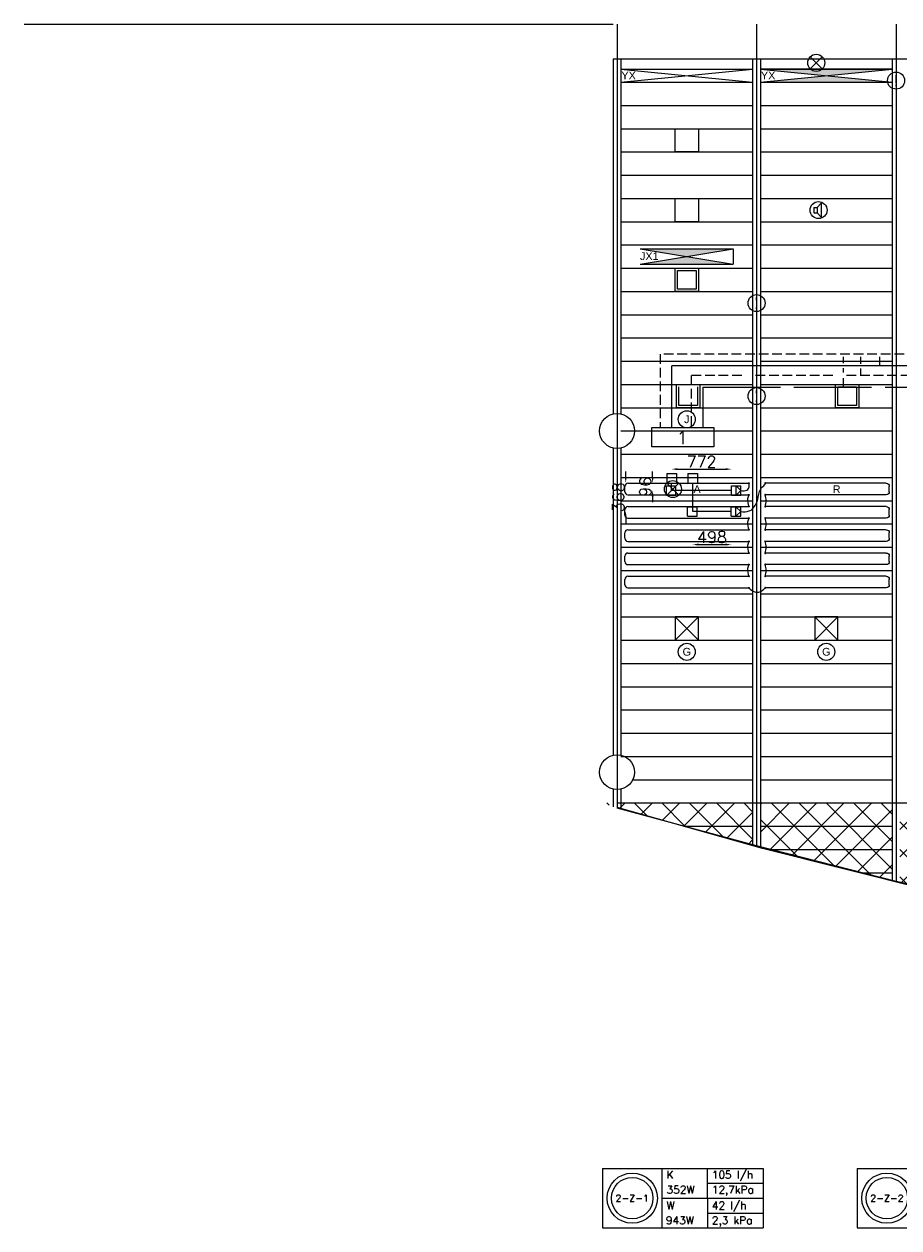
# Model space of a CAD drawing. Extents: x 7383 to 741080, y -570072 to -203000.
# Tile 5 of 43: x 448388 to 459675, y -322836 to -307303. Entities that reach past the tile are written whole.
import ezdxf
from ezdxf.enums import TextEntityAlignment as Align

# ---------------------------------------------------------------- set-up
doc = ezdxf.new("R2010")
doc.units = 0
doc.header["$LTSCALE"] = 25
for name, pattern in [('2322105', [47, 40, -7]), ('2322106', [47, 5, -2, 5, -2, 5, -2, 5, -2, 5, -2, 5, -7]), ('2322107', [2000, 1000, 1000]), ('2322108', [7, 5, -2])]:
    doc.linetypes.add(name, pattern=pattern)
doc.layers.get('0').update_dxf_attribs({"linetype": 'CONTINUOUS'})
doc.layers.get('DEFPOINTS').update_dxf_attribs({"linetype": 'CONTINUOUS'})
for name, color, linetype in [('000Vermogens2', 7, 'CONTINUOUS'), ('0010CL', 2, 'CONTINUOUS'), ('60', 7, 'CONTINUOUS'), ('BL$4----', 7, 'CONTINUOUS'), ('KP-bandraster', 5, 'CONTINUOUS'), ('KP-koppelingen', 6, 'CONTINUOUS'), ('KP-leidingen(aanvoer)', 5, 'CONTINUOUS'), ('KP-leidingen(retour)', 1, 'CONTINUOUS'), ('KP-Lucht aanvoer', 6, 'CONTINUOUS'), ('KP-maatvoering', 7, 'CONTINUOUS'), ('KP-Melders', 3, 'CONTINUOUS'), ('KP-onderlegger oeding', 8, 'CONTINUOUS'), ('KP-Oppervlak', 3, 'CONTINUOUS'), ('KP-panelen', 1, 'CONTINUOUS'), ('KP-registers', 4, 'CONTINUOUS'), ('KP-slangen', 7, 'CONTINUOUS'), ('KP-tekst', 7, 'CONTINUOUS'), ('SYM-W', 7, 'CONTINUOUS'), ('WL5501--', 130, 'CONTINUOUS'), ('WL5502--', 130, 'CONTINUOUS'), ('WL561---_AANVOER', 10, 'CONTINUOUS'), ('WL561---_RETOUR', 10, 'CONTINUOUS')]:
    doc.layers.add(name, color=color, linetype=linetype)
for name, color, linetype, lineweight in [('KP-Aluminium', 8, 'CONTINUOUS', 18), ('KP-Lucht retour', 3, 'CONTINUOUS', 18), ('KP-Verlichting', 2, 'CONTINUOUS', 18)]:
    doc.layers.add(name, color=color, linetype=linetype, lineweight=lineweight)
doc.styles.add('arial', font='ARIAL.TTF')
doc.styles.add('ISO', font='ISO.SHX')
doc.styles.add('VERWOL-1', font='ROMANS.SHX')
doc.dimstyles.new('MARTIN', dxfattribs={"dimscale": 0, "dimtxt": 50, "dimasz": 75, "dimexe": 4, "dimexo": 4, "dimgap": 20, "dimtad": 1, "dimdec": 0, "dimrnd": 0.01, "dimzin": 1, "dimdsep": 46, "dimtxsty": 'VERWOL-1', "dimcen": -25, "dimdle": 1, "dimclrd": 7, "dimclre": 2, "dimclrt": 7, "dimadec": 0, "dimazin": 0, "dimtfac": 1, "dimtdec": 0, "dimtix": 1, "dimtofl": 0, "dimtmove": 0, "dimatfit": 3, "dimldrblk": 'OBLIQUE', "dimfxl": 0, "dimtvp": 33.333333, "dimtolj": 1, "dimtzin": 1, "dimarcsym": 0})

# ---------------------------------------------------------------- blocks, each defined once
blk = doc.blocks.new('Leidingwerkzuid')
at = {"layer": 'SYM-W', "color": 2, "linetype": 'Continuous'}
blk.add_lwpolyline([(448, 45), (1248, 45), (1248, -205), (448, -205)], close=True, dxfattribs=at)
at = {"layer": 'WL5501--', "linetype": '2322105'}
for p, q in [((2924, 874), (2924, 955)), ((2924, 752), (2924, 808)), ((2924, 567), (2924, 680)), ((1108, 567), (17359, 567)), ((1108, 567), (1108, 45))]:
    blk.add_line(p, q, dxfattribs=at)
at = {"layer": 'WL5502--', "linetype": '2322106'}
for p, q in [((3144, 864), (3144, 955)), ((3144, 717), (3144, 806)), ((16886, 717), (958, 717)), ((958, 717), (958, 45))]:
    blk.add_line(p, q, dxfattribs=at)
at = {"layer": 'WL561---_AANVOER', "linetype": '2322107'}
for p, q in [((3390, 839), (3390, 957)), ((25230, 839), (708, 839)), ((708, 45), (708, 839))]:
    blk.add_line(p, q, dxfattribs=at)
at = {"layer": 'WL561---_RETOUR', "linetype": '2322108'}
for p, q in [((25228, 989), (558, 989)), ((558, 989), (558, 45))]:
    blk.add_line(p, q, dxfattribs=at)
at = {"layer": '60', "color": 1, "linetype": 'Continuous', "style": 'ISO'}
blk.add_text('1', height=180, dxfattribs=at).set_placement((801, -174))
blk = doc.blocks.new('A$C24911335')
at = {"layer": 'BL$4----'}
blk.add_blockref('Leidingwerkzuid', (0, 0), dxfattribs=at)
blk = doc.blocks.new('Register A')
at = {"layer": 'KP-registers', "linetype": 'Continuous'}
for p, q in [((50, 115), (50, 185)), ((90, 225), (1644, 225)), ((90, 75), (1644, 75))]:
    blk.add_line(p, q, dxfattribs=at)
for centre in [(1650, 225), (1650, 75)]:
    blk.add_circle(centre, 6, dxfattribs=at)
for centre, start, end in [((90, 185), 90, 180), ((90, 115), 180, 270)]:
    blk.add_arc(centre, 40, start, end, dxfattribs=at)
blk = doc.blocks.new('*D1923')
at = {"layer": 'DEFPOINTS', "color": 0, "linetype": 'Continuous', "transparency": 16777216}
for p in [(456497, -313224), (456742, -313224), (456742, -313320)]:
    blk.add_point(p, dxfattribs=at)
at = {"layer": 'KP-maatvoering', "color": 7, "linetype": 'Continuous', "lineweight": -2, "transparency": 16777216}
for p, q in [((456497, -313149), (456497, -313074)), ((456497, -313395), (456497, -313470))]:
    blk.add_line(p, q, dxfattribs=at)
at = {"layer": 'KP-maatvoering', "color": 7, "linetype": 'Continuous', "transparency": 16777216}
for points in [[(456484, -313149), (456509, -313149), (456497, -313224)], [(456484, -313395), (456509, -313395), (456497, -313320)]]:
    blk.add_solid(points, dxfattribs=at)
at = {"layer": 'KP-maatvoering', "color": 7, "linetype": 'Continuous', "transparency": 16777216, "insert": (456402, -313272), "char_height": 150, "attachment_point": 5, "rotation": 90, "style": 'VERWOL-1'}
blk.add_mtext('\\A1;96', dxfattribs=at)
blk = doc.blocks.new('_OBLIQUE')
at = {"color": 0, "linetype": 'ByBlock'}
blk.add_line((-0.5, -0.5), (0.5, 0.5), dxfattribs=at)
blk = doc.blocks.new('*D1924')
at = {"layer": 'DEFPOINTS', "color": 0, "linetype": 'Continuous', "transparency": 16777216}
for p in [(456150, -313224), (457014, -313224), (457014, -313592)]:
    blk.add_point(p, dxfattribs=at)
at = {"layer": 'KP-maatvoering', "color": 7, "linetype": 'Continuous', "lineweight": -2, "transparency": 16777216}
for p, q in [((456150, -313149), (456150, -313074)), ((456150, -313667), (456150, -313742))]:
    blk.add_line(p, q, dxfattribs=at)
at = {"layer": 'KP-maatvoering', "color": 7, "linetype": 'Continuous', "transparency": 16777216}
for points in [[(456137, -313149), (456162, -313149), (456150, -313224)], [(456137, -313667), (456162, -313667), (456150, -313592)]]:
    blk.add_solid(points, dxfattribs=at)
at = {"layer": 'KP-maatvoering', "color": 7, "linetype": 'Continuous', "transparency": 16777216, "insert": (456055, -313408), "char_height": 150, "attachment_point": 5, "rotation": 90, "style": 'VERWOL-1'}
blk.add_mtext('\\A1;368', dxfattribs=at)
blk = doc.blocks.new('*D2081')
at = {"layer": 'DEFPOINTS', "color": 0, "linetype": 'Continuous'}
for p in [(457014, -313592), (457512, -313592), (457512, -314018)]:
    blk.add_point(p, dxfattribs=at)
at = {"layer": 'KP-maatvoering', "color": 7, "linetype": 'Continuous', "lineweight": -2, "transparency": 16777216}
blk.add_line((457089, -314018), (457437, -314018), dxfattribs=at)
at = {"layer": 'KP-maatvoering', "color": 7, "linetype": 'Continuous', "transparency": 16777216}
for points in [[(457089, -314006), (457089, -314031), (457014, -314018)], [(457437, -314006), (457437, -314031), (457512, -314018)]]:
    blk.add_solid(points, dxfattribs=at)
at = {"layer": 'KP-maatvoering', "color": 7, "linetype": 'Continuous', "transparency": 16777216, "insert": (457263, -313923), "char_height": 150, "attachment_point": 5, "style": 'VERWOL-1'}
blk.add_mtext('\\A1;498', dxfattribs=at)
blk = doc.blocks.new('*D2082')
at = {"layer": 'DEFPOINTS', "color": 0, "linetype": 'Continuous'}
for p in [(457515, -313045), (456742, -313260), (457515, -313320)]:
    blk.add_point(p, dxfattribs=at)
at = {"layer": 'KP-maatvoering', "color": 7, "linetype": 'Continuous', "lineweight": -2, "transparency": 16777216}
blk.add_line((456817, -313045), (457440, -313045), dxfattribs=at)
at = {"layer": 'KP-maatvoering', "color": 7, "linetype": 'Continuous', "transparency": 16777216}
for points in [[(456817, -313033), (456817, -313058), (456742, -313045)], [(457440, -313033), (457440, -313058), (457515, -313045)]]:
    blk.add_solid(points, dxfattribs=at)
at = {"layer": 'KP-maatvoering', "color": 7, "linetype": 'Continuous', "transparency": 16777216, "insert": (457128, -312950), "char_height": 150, "attachment_point": 5, "style": 'VERWOL-1'}
blk.add_mtext('\\A1;772', dxfattribs=at)

msp = doc.modelspace()

# ---------------------------------------------------------------- hatches: boundary and pattern name
at = {"layer": 'KP-Aluminium', "linetype": 'Continuous'}
h = msp.add_hatch(dxfattribs=at)
h.set_pattern_fill('ANSI37', color=256, scale=2000)
h.set_pattern_definition([(45, (252907.47, -39046.92), (-176.7767, 176.7767), []), (135, (252907.47, -39046.92), (-176.7767, -176.7767), [])])
h.paths.add_polyline_path([(470387.8, -317352.6), (468687.8, -317352.6), (468687.8, -319797.4), (470387.8, -319910.9)])
h.paths.add_polyline_path([(472187.8, -317352.6), (470487.8, -317352.6), (470487.8, -319917.5), (472187.8, -319977.4)])
h.paths.add_polyline_path([(473987.8, -317352.6), (472287.8, -317352.6), (472287.8, -319980.9), (472311.7, -319981.7), (473987.8, -320014.7)])
h.paths.add_polyline_path([(475787.8, -317352.6), (474087.8, -317352.6), (474087.8, -320016.7), (475787.8, -319968.4)])
h.paths.add_polyline_path([(475887.9, -319965.5), (477587.9, -319917.2), (477587.9, -317352.6), (475887.9, -317352.6)])
h.paths.add_polyline_path([(477687.9, -319911.5), (479387.9, -319765.5), (479387.9, -317352.6), (477687.9, -317352.6)])
h.paths.add_polyline_path([(481187.9, -317352.6), (479487.9, -317352.6), (479487.9, -319756.9), (481187.9, -319610.9)])
h.paths.add_polyline_path([(482987.9, -317352.6), (481287.9, -317352.6), (481287.9, -319602.3), (482987.9, -319359.3)])
h.paths.add_polyline_path([(484788, -317352.6), (483088, -317352.6), (483088, -319345), (484787.6, -319102.1), (484788, -319102)])
h.paths.add_polyline_path([(486558.2, -318760.2), (486588, -318754), (486588, -317352.6), (484888, -317352.6), (484888, -319082.7)])
h.paths.add_polyline_path([(486688, -317352.6), (486688, -318733.1), (488388, -318377.6), (488388, -317352.6)])
h.paths.add_polyline_path([(490188, -317920.8), (490188, -317352.6), (488488, -317352.6), (488488, -318354.4)])
h.paths.add_polyline_path([(491988.1, -317424), (491988.1, -317352.6), (490288.1, -317352.6), (490288.1, -317894.2)])
h.paths.add_polyline_path([(468587.7, -317352.6), (466887.7, -317352.6), (466887.7, -319613.8), (468578.2, -319790), (468587.7, -319790.7)])
h.paths.add_polyline_path([(466787.7, -317352.6), (465087.7, -317352.6), (465087.7, -319371.1), (466766.6, -319601.1), (466787.7, -319603.3)])
h.paths.add_polyline_path([(464987.7, -317352.6), (463287.7, -317352.6), (463287.7, -319102.1), (464987.6, -319357.4), (464987.7, -319357.4)])
h.paths.add_polyline_path([(461487.7, -317352.6), (461487.7, -318759.4), (463187.7, -319083), (463187.7, -317352.6)])
h.paths.add_polyline_path([(461387.6, -317352.6), (459687.6, -317352.6), (459687.6, -318386), (460081.9, -318485.2), (461362, -318735.5), (461387.6, -318740.3)])
h.paths.add_polyline_path([(459587.6, -317352.6), (457887.6, -317352.6), (457887.6, -317932.4), (457915.8, -317940.4), (459587.6, -318360.9)])
h.paths.add_polyline_path([(455829.1, -317352.6), (457787.6, -317904.3), (457787.6, -317352.6)])
at = {"layer": 'KP-Verlichting', "linetype": 'Continuous'}
h = msp.add_hatch(color=256, dxfattribs=at)
h.dxf.hatch_style = 1
h.paths.add_polyline_path([(458737.6, -307967.6), (457887.6, -308052.6), (459587.6, -308052.6)])
h.paths.add_polyline_path([(459587.6, -307882.6), (457887.6, -307882.6), (458737.6, -307967.6)])
h.paths.add_polyline_path([(459281.9, -308096), (459728.1, -308096), (459728.1, -307794.5), (459281.9, -307794.5)], flags=9)
h = msp.add_hatch(color=256, dxfattribs=at)
h.dxf.hatch_style = 1
h.paths.add_polyline_path([(457887.6, -307882.6), (458737.6, -307967.6), (459587.6, -307882.6)])
h.paths.add_polyline_path([(459587.6, -308052.6), (458737.6, -307967.6), (457887.6, -308052.6)])
h = msp.add_hatch(color=256, dxfattribs=at)
h.dxf.hatch_style = 1
h.paths.add_polyline_path([(456337.6, -310202.6), (456937.6, -310302.6), (457537.6, -310202.6)])
h.paths.add_polyline_path([(456937.6, -310302.6), (456337.6, -310402.6), (457537.6, -310402.6)])

# ---------------------------------------------------------------- linework, layer by layer
at = {"layer": '000Vermogens2', "linetype": 'Continuous', "lineweight": 0}
for p, q in [((455850, -322068.4), (455850, -322836.3)), ((455850, -322068.4), (457922.8, -322068.4)), ((456617.8, -322068.4), (456617.8, -322836.3)), ((457203.1, -322452.3), (457203.1, -322068.4)), ((457922.8, -322068.4), (457922.8, -322836.3)), ((459135.9, -322068.4), (459135.9, -322836.3)), ((459135.9, -322068.4), (461208.8, -322068.4)), ((457203.1, -322260.4), (457922.8, -322260.4)), ((456617.8, -322452.3), (457922.8, -322452.3)), ((457203.1, -322452.3), (457203.1, -322836.3)), ((457203.1, -322644.3), (457922.8, -322644.3)), ((455850, -322836.3), (457922.8, -322836.3)), ((459135.9, -322836.3), (461208.8, -322836.3))]:
    msp.add_line(p, q, dxfattribs=at)
for centre, radius in [((456233.9, -322452.3), 324.2), ((459519.8, -322452.3), 324.2), ((456233.9, -322452.3), 267.6), ((459519.8, -322452.3), 267.6)]:
    msp.add_circle(centre, radius, dxfattribs=at)
at = {"layer": '0010CL', "linetype": 'Continuous'}
for p, q in [((456037.6, -307302.6), (456037.6, -317419)), ((457837.6, -307302.6), (457837.6, -317908.1)), ((459637.6, -307302.6), (459637.6, -318367.2))]:
    msp.add_line(p, q, dxfattribs=at)
at = {"layer": 'KP-Aluminium', "linetype": 'Continuous'}
for p, q in [((456037.6, -317352.6), (492246.3, -317352.6)), ((457915.8, -317940.4), (456037.6, -317411.4)), ((457787.6, -317352.6), (457787.6, -317904.3)), ((457887.6, -317352.6), (457887.6, -317932.4)), ((459587.6, -317352.6), (459587.6, -318360.9)), ((460081.9, -318485.2), (457915.8, -317940.4))]:
    msp.add_line(p, q, dxfattribs=at)
at = {"layer": 'KP-bandraster', "linetype": 'Continuous'}
for p, q in [((455987.6, -307752.6), (455987.6, -312333.3)), ((456087.6, -307752.6), (456087.6, -312333.3)), ((457787.6, -307752.6), (457787.6, -317894.5)), ((457887.6, -307752.6), (457887.6, -317920.9)), ((459587.6, -307752.6), (459587.6, -318354.5)), ((455987.6, -312772), (455987.6, -316736.5)), ((456087.6, -312772), (456087.6, -316736.5)), ((455987.6, -317175.3), (455987.6, -317403.1)), ((456087.6, -317175.3), (456087.6, -317432.6))]:
    msp.add_line(p, q, dxfattribs=at)
for centre in [(456037.6, -312552.6), (456037.6, -316955.9)]:
    msp.add_circle(centre, 225, dxfattribs=at)
at = {"layer": 'KP-koppelingen', "linetype": 'Continuous'}
for p, q in [((456681.4, -313102.8), (456803, -313102.8)), ((456681.4, -313102.8), (456681.4, -313224.4)), ((456803, -313102.8), (456803, -313224.4)), ((456953.2, -313102.8), (456953.1, -313224.4)), ((456953.2, -313102.8), (457074.8, -313102.8)), ((457074.8, -313102.8), (457074.8, -313224.5)), ((456676.2, -313381.1), (456676.2, -313259.5)), ((456676.2, -313259.5), (456797.8, -313259.5)), ((456681.4, -313224.4), (456803, -313224.4)), ((456797.8, -313381.2), (456797.8, -313259.5)), ((456953.1, -313224.4), (457074.8, -313224.5)), ((457514.5, -313381.3), (457514.7, -313259.6)), ((457514.7, -313259.6), (457636.3, -313259.8)), ((457575.3, -313381.4), (457575.5, -313259.7)), ((457575.5, -313259.7), (457636.2, -313320.7)), ((457636.1, -313381.5), (457636.3, -313259.8)), ((456676.2, -313381.1), (456797.8, -313381.2)), ((457514.5, -313381.3), (457636.1, -313381.5)), ((457636.2, -313320.7), (457575.3, -313381.4)), ((456947.9, -313652.9), (456947.9, -313531.3)), ((456947.9, -313531.3), (457069.6, -313531.3)), ((457069.6, -313653), (457069.6, -313531.3)), ((457511.5, -313653.1), (457511.7, -313531.4)), ((457511.7, -313531.4), (457633.3, -313531.6)), ((457572.3, -313653.2), (457572.5, -313531.5)), ((457633.2, -313592.5), (457572.3, -313653.2)), ((457572.5, -313531.5), (457633.2, -313592.5)), ((457633.1, -313653.3), (457633.3, -313531.6)), ((456947.9, -313652.9), (457069.6, -313653)), ((457511.5, -313653.1), (457633.1, -313653.3))]:
    msp.add_line(p, q, dxfattribs=at)
at = {"layer": 'KP-leidingen(aanvoer)', "linetype": 'Continuous'}
for p, q in [((456742.2, -313320.3), (456742.2, -313224.4)), ((457514.6, -313320.4), (456742.2, -313320.3))]:
    msp.add_line(p, q, dxfattribs=at)
at = {"layer": 'KP-leidingen(retour)', "linetype": 'Continuous'}
for p, q in [((457013.9, -313592.1), (457014, -313224.4)), ((457511.6, -313592.2), (457013.9, -313592.1))]:
    msp.add_line(p, q, dxfattribs=at)
at = {"layer": 'KP-Lucht aanvoer', "linetype": 'Continuous'}
for p, q in [((456787.8, -314952.6), (456787.6, -315252.6)), ((456787.6, -315252.6), (457087.5, -314952.6)), ((457087.5, -314952.6), (456787.8, -314952.6)), ((456787.8, -314952.6), (457087.6, -315252.6)), ((457087.6, -315252.6), (457087.5, -314952.6)), ((458587.7, -314952.7), (458587.6, -315252.7)), ((458587.6, -315252.7), (458887.4, -314952.7)), ((458887.4, -314952.7), (458587.7, -314952.7)), ((458587.7, -314952.7), (458887.6, -315252.7)), ((458887.6, -315252.7), (458887.4, -314952.7)), ((456787.6, -315252.6), (457087.6, -315252.6)), ((458587.6, -315252.7), (458887.6, -315252.7))]:
    msp.add_line(p, q, dxfattribs=at)
at = {"layer": 'KP-Lucht retour', "linetype": 'Continuous'}
for p, q in [((456787.6, -308652.6), (457087.6, -308652.6)), ((456787.6, -308952.6), (456787.6, -308652.6)), ((457087.6, -308652.6), (457087.6, -308952.6)), ((457087.6, -308952.6), (456787.6, -308952.6)), ((456787.6, -309552.6), (457087.6, -309552.6)), ((456787.6, -309852.6), (456787.6, -309552.6)), ((457087.6, -309552.6), (457087.6, -309852.6)), ((457087.6, -309852.6), (456787.6, -309852.6)), ((456787.7, -310452.7), (457087.7, -310452.7)), ((456787.7, -310752.7), (456787.7, -310452.7)), ((456817.6, -310482.6), (457057.6, -310482.8)), ((456817.6, -310722.6), (456817.6, -310482.6)), ((457057.6, -310482.8), (457057.5, -310722.6)), ((457087.7, -310452.7), (457087.7, -310752.7)), ((457087.7, -310752.7), (456787.7, -310752.7)), ((457057.5, -310722.6), (456817.6, -310722.6)), ((456805.1, -312252.6), (456805.1, -311952.6)), ((456835.1, -312222.5), (456835.1, -311982.5)), ((457075.1, -311982.6), (457075, -312222.5)), ((457105.1, -311952.6), (457105.1, -312252.6)), ((458857.4, -311953.8), (459157.4, -311953.8)), ((458857.4, -312253.8), (458857.4, -311953.8)), ((458887.4, -311983.6), (459127.4, -311983.8)), ((458887.4, -312223.6), (458887.4, -311983.6)), ((459127.4, -311983.8), (459127.3, -312223.6)), ((459157.4, -311953.8), (459157.4, -312253.8)), ((457075, -312222.5), (456835.1, -312222.5)), ((459127.3, -312223.6), (458887.4, -312223.6)), ((457105.1, -312252.6), (456805.1, -312252.6)), ((459157.4, -312253.8), (458857.4, -312253.8))]:
    msp.add_line(p, q, dxfattribs=at)
at = {"layer": 'KP-Melders', "linetype": 'Continuous'}
for p, q in [((458530.6, -307880.4), (458686.2, -307724.9)), ((458530.6, -307724.9), (458686.2, -307880.4)), ((458577.8, -309668.2), (458577.8, -309738.2)), ((458577.8, -309668.2), (458620.8, -309668.2)), ((458577.8, -309738.2), (458620.8, -309738.2)), ((458577.8, -309738.2), (458620.8, -309738.2)), ((458620.8, -309668.2), (458672.8, -309612.9)), ((458620.8, -309668.2), (458620.8, -309738.2)), ((458620.8, -309738.2), (458672.8, -309793.6)), ((458672.8, -309612.9), (458672.8, -309793.6)), ((456680.6, -313380.4), (456836.2, -313224.9)), ((456680.6, -313224.9), (456836.2, -313380.4))]:
    msp.add_line(p, q, dxfattribs=at)
for centre in [(458608.4, -307802.6), (459637.6, -308032.6), (458637.6, -309702.6), (457837.6, -310902.6), (457837.6, -312102.6), (456758.4, -313302.6)]:
    msp.add_circle(centre, 110, dxfattribs=at)
at = {"layer": 'KP-Oppervlak', "linetype": 'Continuous'}
for p, q in [((448387.6, -307302.6), (455987.6, -307302.6)), ((455987.6, -307752.6), (466887.8, -307752.6)), ((457837.6, -317908.1), (456037.6, -317419)), ((459637.6, -318367.2), (457837.6, -317908.1)), ((461437.6, -318744.7), (459637.6, -318367.2))]:
    msp.add_line(p, q, dxfattribs=at)
at = {"layer": 'KP-panelen', "linetype": 'Continuous'}
for p, q in [((456087.6, -307882.6), (457787.6, -307882.6)), ((457887.6, -307882.6), (459587.6, -307882.6)), ((459587.6, -307882.6), (457887.6, -307882.6)), ((456087.6, -308052.6), (457787.6, -308052.6)), ((457887.6, -308052.6), (459587.6, -308052.6)), ((456087.6, -308352.6), (457787.6, -308352.6)), ((457887.6, -308352.6), (459587.6, -308352.6)), ((456087.6, -308652.6), (457787.6, -308652.6)), ((457887.6, -308652.6), (459587.6, -308652.6)), ((456087.6, -308952.6), (457787.6, -308952.6)), ((457887.6, -308952.6), (459587.6, -308952.6)), ((456087.6, -309252.6), (457787.6, -309252.6)), ((457887.6, -309252.6), (459587.6, -309252.6)), ((456087.6, -309552.6), (457787.6, -309552.6)), ((457887.6, -309552.6), (459587.6, -309552.6)), ((456087.6, -309852.6), (457787.6, -309852.6)), ((457887.6, -309852.6), (459587.6, -309852.6)), ((456087.6, -310152.6), (457787.6, -310152.6)), ((457887.6, -310152.6), (459587.6, -310152.6)), ((456087.6, -310452.6), (457787.6, -310452.6)), ((457887.6, -310452.6), (459587.6, -310452.6)), ((456087.6, -310752.6), (457787.6, -310752.6)), ((457887.6, -310752.6), (459587.6, -310752.6)), ((456087.6, -311052.6), (457787.6, -311052.6)), ((457887.6, -311052.6), (459587.6, -311052.6)), ((456087.6, -311352.6), (457787.6, -311352.6)), ((457887.6, -311352.6), (459587.6, -311352.6)), ((456087.6, -311652.6), (457787.6, -311652.6)), ((457887.6, -311652.6), (459587.6, -311652.6)), ((456087.6, -311952.6), (457787.6, -311952.6)), ((457887.6, -311952.6), (459587.6, -311952.6)), ((456087.6, -312252.6), (457787.6, -312252.6)), ((457887.6, -312252.6), (459587.6, -312252.6)), ((456087.6, -312552.6), (457787.6, -312552.6)), ((457887.6, -312552.6), (459587.6, -312552.6)), ((456087.6, -312852.6), (457787.6, -312852.6)), ((457887.6, -312852.6), (459587.6, -312852.6)), ((456087.6, -313152.6), (457787.6, -313152.6)), ((457887.6, -313152.6), (459587.6, -313152.6)), ((456087.6, -313452.6), (457787.6, -313452.6)), ((457887.6, -313452.6), (459587.6, -313452.6)), ((456087.6, -313752.6), (457787.6, -313752.6)), ((457887.6, -313752.6), (459587.6, -313752.6)), ((456087.6, -314052.6), (457787.6, -314052.6)), ((457887.6, -314052.6), (459587.6, -314052.6)), ((456087.6, -314352.6), (457787.6, -314352.6)), ((457887.6, -314352.6), (459587.6, -314352.6)), ((456087.6, -314652.6), (457787.6, -314652.6)), ((457887.6, -314652.6), (459587.6, -314652.6)), ((456087.6, -314952.6), (457787.6, -314952.6)), ((457887.6, -314952.6), (459587.6, -314952.6)), ((456087.6, -315252.6), (457787.6, -315252.6)), ((457887.6, -315252.6), (459587.6, -315252.6)), ((456087.6, -315552.6), (457787.6, -315552.6)), ((457887.6, -315552.6), (459587.6, -315552.6)), ((456087.6, -315852.6), (457787.6, -315852.6)), ((457887.6, -315852.6), (459587.6, -315852.6)), ((456087.6, -316152.6), (457787.6, -316152.6)), ((457887.6, -316152.6), (459587.6, -316152.6)), ((456087.6, -316452.6), (457787.6, -316452.6)), ((457887.6, -316452.6), (459587.6, -316452.6)), ((456087.6, -316752.6), (457787.6, -316752.6)), ((457887.6, -316752.6), (459587.6, -316752.6)), ((456240.8, -317052.6), (457787.6, -317052.6)), ((457887.6, -317052.6), (459587.6, -317052.6)), ((456087.6, -317352.6), (457787.6, -317352.6)), ((457887.6, -317352.6), (459587.6, -317352.6)), ((456897.5, -317652.6), (457787.6, -317652.6)), ((457887.6, -317652.6), (459587.6, -317652.6)), ((458012.3, -317952.6), (459587.6, -317952.6)), ((459188.5, -318252.6), (459587.6, -318252.6))]:
    msp.add_line(p, q, dxfattribs=at)
at = {"layer": 'KP-slangen', "linetype": 'Continuous'}
for points in [[(457633.2, -313592.5), (457744.4, -313585.1), (457860, -313406.4), (457917.8, -313269.5), (457950, -313227.6), (457947.3, -313222.4)], [(457636.2, -313320.7), (457713.5, -313315.1), (457743.1, -313273.5), (457737.6, -313227.6)], [(457737.6, -313377.6), (457722.9, -313429.3), (457737.6, -313527.6)], [(457950.1, -313527.6), (457963.6, -313452.3), (457950.1, -313377.6)], [(457737.6, -313677.6), (457722.9, -313729.3), (457737.6, -313827.6)], [(457950.1, -313827.6), (457963.6, -313752.3), (457950.1, -313677.6)], [(457737.6, -313977.6), (457722.9, -314029.3), (457737.6, -314127.6)], [(457950.1, -314127.6), (457963.6, -314052.3), (457950.1, -313977.6)], [(457737.6, -314277.6), (457722.9, -314329.3), (457737.6, -314427.6)], [(457950.1, -314427.6), (457963.6, -314352.3), (457950.1, -314277.6)], [(457737.6, -314577.6), (457816.1, -314629.9), (457866.2, -314631.6), (457950, -314577.6)]]:
    msp.add_spline(points, degree=3, dxfattribs=at)
at = {"layer": 'KP-Verlichting', "linetype": 'Continuous'}
for p, q in [((456087.6, -308052.6), (457787.6, -307882.6)), ((456087.6, -307882.6), (457787.6, -308052.6)), ((457887.6, -308052.6), (459587.6, -307882.6)), ((457887.6, -307882.6), (459587.6, -308052.6)), ((457887.6, -308052.6), (459587.6, -307882.6)), ((457887.6, -308052.6), (459587.6, -307882.6)), ((456337.6, -310202.6), (457537.6, -310202.6)), ((456337.6, -310202.6), (457537.6, -310402.6)), ((456337.6, -310402.6), (457537.6, -310202.6)), ((457537.6, -310202.6), (457537.6, -310402.6)), ((456337.6, -310402.6), (457537.6, -310402.6))]:
    msp.add_line(p, q, dxfattribs=at)
for centre in [(456937.6, -312402.6), (456937.6, -315402.6), (458737.6, -315402.6)]:
    msp.add_circle(centre, 110, dxfattribs=at)

# ---------------------------------------------------------------- block references
at = {"layer": 'KP-onderlegger oeding', "linetype": 'Continuous'}
msp.add_blockref('A$C24911335', (456037.6, -312552.6), dxfattribs=at)
at = {"layer": 'KP-registers', "linetype": 'Continuous'}
for p in [(456087.6, -313452.6), (456087.6, -313752.6), (456087.6, -314052.6), (456087.6, -314352.6), (456087.6, -314652.6)]:
    msp.add_blockref('Register A', p, dxfattribs=at)
at = {"layer": 'KP-registers', "linetype": 'Continuous', "xscale": -1}
for p in [(459600, -313452.6), (459600, -313752.6), (459600, -314052.6), (459600, -314352.6), (459600, -314652.6)]:
    msp.add_blockref('Register A', p, dxfattribs=at)

# ---------------------------------------------------------------- texts
at = {"layer": '000Vermogens2', "linetype": 'Continuous', "lineweight": 0, "style": 'VERWOL-1'}
for s, p in [('K', (456675.6, -322200.5)), ('105 l/h', (457259.3, -322200.5)), ('352W', (456675.6, -322392.4)), ('12,7kPa', (457259.3, -322392.4)), ('W', (456675.6, -322596.8)), ('42 l/h', (457259.3, -322596.8)), ('943W', (456669.5, -322788.8)), ('2,3 kPa', (457259.3, -322788.8))]:
    msp.add_text(s, height=100, dxfattribs=at).set_placement(p)
for s, p in [('2-Z-1', (456233.9, -322452.3)), ('2-Z-2', (459519.8, -322452.3))]:
    msp.add_text(s, height=90, dxfattribs=at).set_placement(p, align=Align.MIDDLE_CENTER)
at = {"layer": 'KP-Melders', "linetype": 'Continuous', "char_height": 150, "attachment_point": 5, "style": 'arial'}
for insert in [(459637.6, -308032.6), (457837.6, -310902.6), (457837.6, -312102.6)]:
    msp.add_mtext('\\A1;!', dxfattribs=dict(at, insert=insert))
at = {"layer": 'KP-tekst', "linetype": 'Continuous', "char_height": 100, "attachment_point": 5, "style": 'arial'}
for s, insert in [('\\A1;A', (457070.9, -313304.7)), ('\\A1;R', (458870.9, -313304.7))]:
    msp.add_mtext(s, dxfattribs=dict(at, insert=insert))
at = {"layer": 'KP-Verlichting', "linetype": 'Continuous', "char_height": 100, "attachment_point": 5, "style": 'arial'}
for s, insert in [('\\A1;YX', (456187.2, -307966.3)), ('\\A1;YX', (457987.2, -307966.3)), ('\\A1;JX1', (456453.7, -310297.6)), ('\\A1;J', (456937.6, -312402.6)), ('\\A1;G', (456937.6, -315402.6)), ('\\A1;G', (458737.6, -315402.6))]:
    msp.add_mtext(s, dxfattribs=dict(at, insert=insert))

# ---------------------------------------------------------------- dimensions: what is measured, and where the dimension line sits
at = {"layer": 'KP-maatvoering', "linetype": 'Continuous'}
for base, p1, p2, picture, middle in [((457514.6, -313045.2), (456742.2, -313259.5), (457514.6, -313320.4), '*D2082', (457128.4, -312950.2)), ((457511.6, -314018.4), (457013.9, -313592.1), (457511.6, -313592.3), '*D2081', (457262.7, -313923.4))]:
    dim = msp.add_linear_dim(base=base, p1=p1, p2=p2, dimstyle='MARTIN', override={"dimscale": 1, "dimtxt": 150, "dimse1": 1, "dimse2": 1}, dxfattribs=at)
    dim.commit()
    dim.dimension.update_dxf_attribs({"geometry": picture, "text_midpoint": middle})
for base, p1, p2, picture, middle in [((456149.6, -313224.4), (457013.9, -313592.1), (457014, -313224.4), '*D1924', (456054.6, -313408.3)), ((456496.8, -313224.4), (456742.2, -313320.3), (456742.2, -313224.4), '*D1923', (456401.8, -313272.4))]:
    dim = msp.add_linear_dim(base=base, p1=p1, p2=p2, angle=90, dimstyle='MARTIN', override={"dimscale": 1, "dimtxt": 150, "dimse1": 1, "dimse2": 1}, dxfattribs=at)
    dim.commit()
    dim.dimension.update_dxf_attribs({"geometry": picture, "text_midpoint": middle})

doc.saveas('drawing.dxf')
